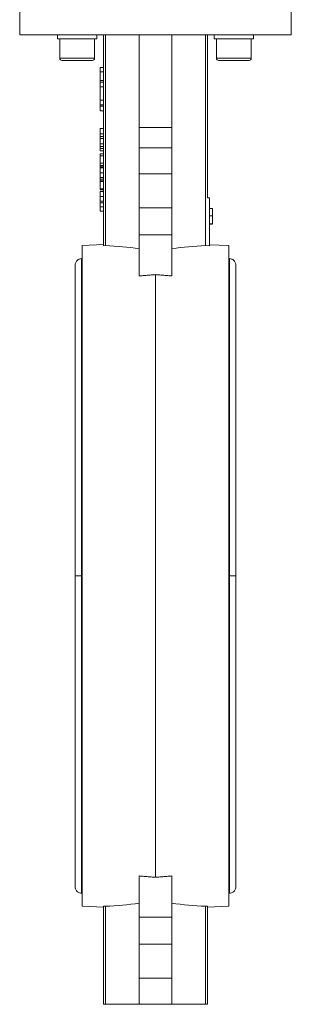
# Model space of a CAD drawing. Header units: millimetres. Extents: x 62 to 973, y -248 to 982.
# Tile 5 of 6: x 711 to 836, y 289 to 742. Entities that reach past the tile are written whole.
import ezdxf

# ---------------------------------------------------------------- set-up
doc = ezdxf.new("R2010")
doc.units = ezdxf.units.MM

msp = doc.modelspace()

# ---------------------------------------------------------------- linework, layer by layer
at = {"color": 7, "linetype": 'Continuous', "lineweight": 15}
for p, q in [((711.25, 750.82), (711.25, 734.82)), ((836.25, 734.82), (836.25, 750.82)), ((711.25, 734.82), (836.25, 734.82)), ((728.64, 734.82), (728.64, 733.02)), ((746.73, 734.82), (746.73, 733.02)), ((749.75, 734.82), (749.75, 637.74)), ((750.75, 637.78), (750.75, 734.82)), ((766.25, 734.82), (766.25, 692.17)), ((781.25, 734.82), (781.25, 692.17)), ((796.75, 637.78), (796.75, 734.82)), ((797.75, 659.82), (797.75, 734.82)), ((800.76, 734.82), (800.76, 733.02)), ((818.85, 734.82), (818.85, 733.02)), ((746.73, 733.02), (728.64, 733.02)), ((729.69, 733.02), (729.69, 724.02)), ((745.69, 724.02), (745.69, 733.02)), ((818.85, 733.02), (800.76, 733.02)), ((801.81, 733.02), (801.81, 724.02)), ((817.81, 724.02), (817.81, 733.02)), ((744.69, 723.02), (730.69, 723.02)), ((802.87, 723.02), (802.81, 723.02)), ((816.81, 723.02), (802.87, 723.02)), ((748.25, 717.82), (748.25, 719.82)), ((749.75, 719.82), (748.25, 719.82)), ((749.75, 717.82), (748.25, 717.82)), ((748.25, 713.73), (748.25, 717.82)), ((749.75, 713.73), (748.25, 713.73)), ((748.25, 713.01), (748.25, 713.73)), ((749.75, 713.01), (748.25, 713.01)), ((748.25, 710.85), (748.25, 713.01)), ((749.75, 710.85), (748.25, 710.85)), ((748.25, 704.79), (748.25, 710.85)), ((748.25, 704.79), (749.75, 704.79)), ((748.25, 702.62), (748.25, 704.79)), ((749.75, 702.62), (748.25, 702.62)), ((748.25, 701.9), (748.25, 702.62)), ((749.75, 701.9), (748.25, 701.9)), ((748.25, 699.82), (748.25, 701.9)), ((749.75, 699.82), (748.25, 699.82)), ((748.25, 691.66), (749.75, 691.66)), ((748.25, 691.66), (748.25, 689.27)), ((748.25, 689.27), (749.75, 689.27)), ((781.25, 692.17), (766.25, 692.17)), ((766.25, 692.17), (766.25, 682.82)), ((781.25, 692.17), (781.25, 682.82)), ((748.25, 688.03), (749.75, 688.03)), ((748.25, 687.09), (749.75, 687.09)), ((748.25, 687.09), (748.25, 684.69)), ((748.25, 684.69), (749.75, 684.69)), ((748.25, 683.46), (749.75, 683.46)), ((748.25, 682.44), (749.75, 682.44)), ((749.75, 681.34), (748.25, 681.34)), ((748.25, 680.09), (749.75, 680.09)), ((748.25, 680.09), (748.25, 679.04)), ((766.25, 682.82), (781.25, 682.82)), ((766.25, 682.82), (766.25, 670.82)), ((781.25, 682.82), (781.25, 670.82)), ((748.25, 679.04), (749.75, 679.04)), ((748.25, 679.04), (748.25, 675.69)), ((748.25, 675.69), (749.75, 675.69)), ((748.25, 675.69), (748.25, 674.7)), ((748.25, 674.7), (749.75, 674.7)), ((748.25, 674.7), (748.25, 674.02)), ((748.25, 674.02), (749.75, 674.02)), ((749.75, 673.63), (748.25, 673.63)), ((748.25, 673.54), (749.75, 673.54)), ((748.25, 673.47), (748.25, 672.98)), ((748.25, 671.29), (749.75, 671.29)), ((766.25, 670.82), (766.25, 655.2)), ((766.25, 670.82), (781.25, 670.82)), ((781.25, 670.82), (781.25, 655.2)), ((748.25, 669.14), (749.75, 669.14)), ((748.25, 669.05), (749.75, 669.05)), ((748.25, 669.05), (748.25, 668.06)), ((748.25, 668.06), (749.75, 668.06)), ((748.25, 668.06), (748.25, 667.97)), ((748.25, 667.97), (749.75, 667.97)), ((748.25, 667.97), (748.25, 667.25)), ((748.25, 667.25), (749.75, 667.25)), ((748.25, 667.25), (748.25, 663.93)), ((748.25, 663.93), (749.75, 663.93)), ((748.25, 663.57), (749.75, 663.57)), ((748.25, 662.86), (749.75, 662.86)), ((748.25, 662.68), (749.75, 662.68)), ((748.25, 660.43), (749.75, 660.43)), ((748.25, 658.19), (749.75, 658.19)), ((749.75, 657.52), (748.25, 657.52)), ((798.55, 659.82), (797.75, 659.82)), ((798.55, 659.82), (798.55, 637.7)), ((748.25, 655.72), (749.75, 655.72)), ((748.25, 653.7), (749.75, 653.7)), ((748.25, 653.61), (749.75, 653.61)), ((766.25, 655.2), (781.25, 655.2)), ((766.25, 655.2), (766.25, 642.81)), ((781.25, 655.2), (781.25, 642.81)), ((800.05, 654.82), (798.55, 654.82)), ((800.05, 651.58), (800.05, 654.82)), ((800.05, 651.58), (798.55, 651.58)), ((800.05, 647.82), (800.05, 651.58)), ((800.05, 647.82), (798.55, 647.82)), ((800.05, 647.73), (798.55, 647.73)), ((781.25, 642.81), (766.25, 642.81)), ((766.25, 642.81), (766.25, 623.86)), ((781.25, 642.81), (781.25, 623.86)), ((749.75, 638.25), (740, 637.82)), ((740, 333.82), (740, 637.82)), ((749.75, 637.74), (750.75, 637.78)), ((798.55, 637.7), (796.75, 637.78)), ((807.5, 637.82), (798.55, 638.22)), ((807.5, 637.82), (807.5, 485.82)), ((740, 631.82), (739.75, 631.82)), ((807.75, 631.82), (807.5, 631.82)), ((773.75, 347.17), (773.75, 624.46)), ((807.5, 485.82), (807.5, 333.82)), ((766.25, 347.77), (766.25, 328.83)), ((781.25, 328.83), (781.25, 347.77)), ((739.75, 339.82), (740, 339.82)), ((807.5, 339.82), (807.75, 339.82)), ((740, 333.82), (749.75, 333.38)), ((750.75, 333.85), (749.75, 333.9)), ((749.75, 288.82), (749.75, 333.9)), ((750.75, 333.85), (750.75, 288.82)), ((797.75, 333.9), (796.75, 333.85)), ((796.75, 288.82), (796.75, 333.85)), ((797.75, 333.9), (797.75, 288.82)), ((797.75, 333.38), (807.5, 333.82)), ((766.25, 328.83), (781.25, 328.83)), ((766.25, 328.83), (766.25, 316.44)), ((781.25, 328.83), (781.25, 316.44)), ((781.25, 316.44), (766.25, 316.44)), ((766.25, 316.44), (766.25, 300.82)), ((781.25, 316.44), (781.25, 300.82)), ((781.25, 300.82), (766.25, 300.82)), ((766.25, 300.82), (766.25, 288.82)), ((781.25, 300.82), (781.25, 288.82)), ((749.75, 288.82), (750.75, 288.82)), ((750.75, 288.82), (766.25, 288.82)), ((766.25, 288.82), (781.25, 288.82)), ((778.51, 288.72), (778.51, 288.82)), ((778.84, 288.72), (778.84, 288.82)), ((778.84, 288.72), (778.87, 288.72)), ((778.87, 288.72), (778.87, 288.82)), ((778.87, 288.72), (782, 288.72)), ((781.25, 288.82), (796.75, 288.82)), ((782, 288.72), (782, 288.82)), ((782, 288.72), (782.05, 288.72)), ((782.05, 288.72), (782.05, 288.82)), ((782.05, 288.72), (782.39, 288.72)), ((782.39, 288.72), (782.39, 288.82)), ((796.75, 288.82), (797.75, 288.82))]:
    msp.add_line(p, q, dxfattribs=at)
at = {"color": 8, "linetype": 'Continuous', "lineweight": 15}
for p, q in [((729.69, 724.02), (745.69, 724.02)), ((801.81, 724.02), (817.81, 724.02)), ((739.75, 485.82), (739.75, 631.82)), ((807.75, 631.82), (807.75, 485.82)), ((739.75, 339.82), (739.75, 485.82)), ((807.75, 485.82), (807.75, 339.82))]:
    msp.add_line(p, q, dxfattribs=at)
at = {"color": 7, "linetype": 'Continuous', "lineweight": 15}
for centre, start, end in [((730.69, 724.02), 180, 270), ((744.69, 724.02), 270, 0), ((802.81, 724.02), 180, 270), ((816.81, 724.02), 270, 0)]:
    msp.add_arc(centre, 1, start, end, dxfattribs=at)
for centre, start_param, end_param in [((745.02, 485.82), 1.430844, 1.533115), ((802.49, 485.82), 1.608477, 1.710749), ((745.02, 485.82), 4.75007, 4.852342), ((802.49, 485.82), 4.572436, 4.674708)]:
    msp.add_ellipse(centre, major_axis=(152.22, 0), ratio=0.999012, start_param=start_param, end_param=end_param, dxfattribs=at)
for points, knots in [([(748.25, 689.27), (748.25, 689.2), (748.25, 689.08), (748.25, 688.89), (748.25, 688.72), (748.25, 688.56), (748.25, 688.41), (748.25, 688.27), (748.25, 688.15), (748.25, 688.07), (748.25, 688.03)], [0, 0, 0, 0, 0.157891, 0.306795, 0.445675, 0.574557, 0.694631, 0.805977, 0.907764, 1, 1, 1, 1]), ([(748.25, 688.03), (748.25, 687.94), (748.25, 687.75), (748.25, 687.48), (748.25, 687.23), (748.25, 687.09), (748.25, 687.02)], [0, 0, 0, 0, 0.261213, 0.512048, 0.757793, 1, 1, 1, 1]), ([(748.25, 684.69), (748.25, 684.63), (748.25, 684.5), (748.25, 684.32), (748.25, 684.14), (748.25, 683.98), (748.25, 683.83), (748.25, 683.7), (748.25, 683.57), (748.25, 683.49), (748.25, 683.46)], [0, 0, 0, 0, 0.157891, 0.306795, 0.445675, 0.574557, 0.694631, 0.805977, 0.907764, 1, 1, 1, 1]), ([(748.25, 683.46), (748.25, 683.36), (748.25, 683.17), (748.25, 682.9), (748.25, 682.66), (748.25, 682.51), (748.25, 682.44)], [0, 0, 0, 0, 0.261213, 0.512048, 0.757793, 1, 1, 1, 1]), ([(748.25, 682.44), (748.25, 682.39), (748.25, 682.3), (748.25, 682.18), (748.25, 682.06), (748.25, 681.95), (748.25, 681.86), (748.25, 681.77), (748.25, 681.69), (748.25, 681.61), (748.25, 681.55), (748.25, 681.49), (748.25, 681.45), (748.25, 681.41), (748.25, 681.38), (748.25, 681.36), (748.25, 681.35), (748.25, 681.34), (748.25, 681.34)], [0, 0, 0, 0, 0.056809, 0.113874, 0.170522, 0.227532, 0.285334, 0.343678, 0.403164, 0.464002, 0.525827, 0.589097, 0.653293, 0.719115, 0.786763, 0.855798, 0.926841, 1, 1, 1, 1]), ([(748.25, 674.02), (748.25, 673.93), (748.25, 673.82), (748.25, 673.7), (748.25, 673.68)], [0, 0, 0, 0, 0.777514, 1, 1, 1, 1]), ([(748.25, 673.54), (748.25, 673.53), (748.25, 673.51), (748.25, 673.46), (748.25, 673.4), (748.25, 673.33), (748.25, 673.23), (748.25, 673.13), (748.25, 673), (748.25, 672.86), (748.25, 672.71), (748.25, 672.54), (748.25, 672.37), (748.25, 672.18), (748.25, 671.97), (748.25, 671.76), (748.25, 671.53), (748.25, 671.37), (748.25, 671.29)], [0, 0, 0, 0, 0.070681, 0.137505, 0.20149, 0.262892, 0.322578, 0.381001, 0.43822, 0.495795, 0.553466, 0.611689, 0.670615, 0.731564, 0.794165, 0.859433, 0.928201, 1, 1, 1, 1]), ([(748.25, 671.29), (748.25, 671.21), (748.25, 671.05), (748.25, 670.82), (748.25, 670.61), (748.25, 670.4), (748.25, 670.21), (748.25, 670.03), (748.25, 669.87), (748.25, 669.72), (748.25, 669.58), (748.25, 669.46), (748.25, 669.36), (748.25, 669.28), (748.25, 669.22), (748.25, 669.17), (748.25, 669.14), (748.25, 669.14), (748.25, 669.14)], [0, 0, 0, 0, 0.074698, 0.145512, 0.213299, 0.278562, 0.342029, 0.404194, 0.465355, 0.526857, 0.587597, 0.646638, 0.704592, 0.761717, 0.819452, 0.878063, 0.937807, 1, 1, 1, 1]), ([(748.25, 663.79), (748.25, 663.72), (748.25, 663.59), (748.25, 663.58), (748.25, 663.57)], [0, 0, 0, 0, 0.479492, 1, 1, 1, 1]), ([(748.25, 662.68), (748.25, 662.68), (748.25, 662.67), (748.25, 662.66), (748.25, 662.64), (748.25, 662.62), (748.25, 662.58), (748.25, 662.54), (748.25, 662.49), (748.25, 662.43), (748.25, 662.36), (748.25, 662.29), (748.25, 662.2), (748.25, 662.12), (748.25, 662.02), (748.25, 661.92), (748.25, 661.8), (748.25, 661.68), (748.25, 661.55), (748.25, 661.42), (748.25, 661.27), (748.25, 661.12), (748.25, 660.96), (748.25, 660.79), (748.25, 660.61), (748.25, 660.49), (748.25, 660.43)], [0, 0, 0, 0, 0.063113, 0.123612, 0.18097, 0.235256, 0.287095, 0.336024, 0.382374, 0.426325, 0.468201, 0.508239, 0.546617, 0.583488, 0.619002, 0.65359, 0.687163, 0.720428, 0.753235, 0.786265, 0.819508, 0.853548, 0.888311, 0.923997, 0.961351, 1, 1, 1, 1]), ([(748.25, 660.43), (748.25, 660.34), (748.25, 660.17), (748.25, 659.91), (748.25, 659.67), (748.25, 659.44), (748.25, 659.23), (748.25, 659.04), (748.25, 658.88), (748.25, 658.74), (748.25, 658.62), (748.25, 658.52), (748.25, 658.42), (748.25, 658.35), (748.25, 658.3), (748.25, 658.27), (748.25, 658.25), (748.25, 658.23), (748.25, 658.21), (748.25, 658.2), (748.25, 658.19), (748.25, 658.19), (748.25, 658.19)], [0, 0, 0, 0, 0.056725, 0.111439, 0.164371, 0.21644, 0.267394, 0.317343, 0.367257, 0.418163, 0.471358, 0.52792, 0.588017, 0.652172, 0.686383, 0.72325, 0.762597, 0.804726, 0.849443, 0.896709, 0.946889, 1, 1, 1, 1]), ([(748.25, 658.28), (748.25, 658.28), (748.25, 658.28), (748.25, 658.27), (748.25, 658.25), (748.25, 658.23), (748.25, 658.21), (748.25, 658.17), (748.25, 658.13), (748.25, 658.09), (748.25, 658.04), (748.25, 657.98), (748.25, 657.92), (748.25, 657.85), (748.25, 657.78), (748.25, 657.7), (748.25, 657.61), (748.25, 657.55), (748.25, 657.52)], [0, 0, 0, 0, 0.080028, 0.157825, 0.232559, 0.30472, 0.374369, 0.44157, 0.506039, 0.568678, 0.628697, 0.687073, 0.743221, 0.797558, 0.850225, 0.90138, 0.95107, 1, 1, 1, 1]), ([(748.25, 657.52), (748.25, 657.46), (748.25, 657.35), (748.25, 657.16), (748.25, 656.95), (748.25, 656.74), (748.25, 656.5), (748.25, 656.26), (748.25, 655.99), (748.25, 655.81), (748.25, 655.72)], [0, 0, 0, 0, 0.125625, 0.247619, 0.368528, 0.488104, 0.609878, 0.735382, 0.864448, 1, 1, 1, 1]), ([(748.25, 655.72), (748.25, 655.65), (748.25, 655.52), (748.25, 655.32), (748.25, 655.14), (748.25, 654.96), (748.25, 654.79), (748.25, 654.63), (748.25, 654.48), (748.25, 654.34), (748.25, 654.22), (748.25, 654.1), (748.25, 654), (748.25, 653.91), (748.25, 653.84), (748.25, 653.78), (748.25, 653.73), (748.25, 653.71), (748.25, 653.7)], [0, 0, 0, 0, 0.068499, 0.134572, 0.198208, 0.259784, 0.319951, 0.379508, 0.438814, 0.498497, 0.558182, 0.617438, 0.677522, 0.737959, 0.80033, 0.86409, 0.930622, 1, 1, 1, 1]), ([(739.75, 631.82), (739.4, 631.78), (738.85, 631.73), (738.15, 631.38), (737.62, 630.97), (737.17, 630.41), (736.86, 629.73), (736.72, 628.98), (736.78, 628.48), (736.81, 628.24)], [0, 0, 0, 0, 0.195428, 0.311032, 0.437709, 0.573561, 0.715401, 0.859047, 1, 1, 1, 1]), ([(810.69, 628.24), (810.72, 628.48), (810.79, 628.98), (810.64, 629.73), (810.33, 630.41), (809.88, 630.97), (809.35, 631.38), (808.65, 631.73), (808.1, 631.78), (807.75, 631.82)], [0, 0, 0, 0, 0.140953, 0.284599, 0.426439, 0.562291, 0.688968, 0.804572, 1, 1, 1, 1]), ([(736.8, 628.19), (736.8, 628.17), (736.78, 628.11), (736.77, 627.24), (736.76, 625.89), (736.76, 624.17), (736.75, 622.1), (736.75, 619.74), (736.75, 617.19), (736.75, 614.67), (736.75, 611.27), (736.75, 606.53), (736.75, 600), (736.75, 592.64), (736.75, 584.56), (736.75, 575.84), (736.75, 566.54), (736.75, 556.78), (736.75, 548.91), (736.75, 543.28), (736.75, 540), (736.75, 536.75), (736.75, 533.48), (736.75, 529.91), (736.75, 525.38), (736.75, 519.56), (736.75, 512.38), (736.75, 504.23), (736.75, 495.26), (736.75, 489.03), (736.75, 485.82)], [0, 0, 0, 0, 0.0376063, 0.0800397, 0.1191778, 0.1549879, 0.1874672, 0.2234126, 0.2542584, 0.2802392, 0.3050042, 0.3554734, 0.4069842, 0.4591293, 0.5113444, 0.5633715, 0.6153703, 0.667312, 0.7182587, 0.7346026, 0.7506129, 0.7662945, 0.7816524, 0.7975272, 0.8170995, 0.845509, 0.8787217, 0.9160499, 0.9567396, 1, 1, 1, 1]), ([(810.75, 485.82), (810.75, 488.45), (810.75, 493.53), (810.75, 500.81), (810.75, 507.39), (810.75, 513.14), (810.75, 518.03), (810.75, 524.09), (810.75, 531.62), (810.75, 541.21), (810.75, 551.05), (810.75, 560.94), (810.75, 570.38), (810.75, 578.69), (810.75, 585.94), (810.75, 592.12), (810.75, 597.69), (810.75, 602.62), (810.75, 606.4), (810.75, 609.39), (810.75, 611.92), (810.75, 614.61), (810.75, 617.37), (810.75, 620.11), (810.74, 622.7), (810.74, 625), (810.73, 626.82), (810.71, 628.03), (810.7, 628.14), (810.7, 628.19)], [0, 0, 0, 0, 0.035398, 0.068306, 0.098177, 0.124502, 0.14682, 0.165357, 0.208419, 0.252396, 0.303096, 0.353973, 0.404806, 0.45584, 0.496696, 0.537081, 0.575797, 0.612559, 0.647449, 0.667332, 0.690604, 0.71734, 0.747616, 0.781497, 0.819034, 0.860257, 0.905161, 0.953698, 1, 1, 1, 1]), ([(766.25, 623.86), (766.85, 623.91), (768.06, 624.01), (769.91, 624.16), (771.81, 624.31), (773.1, 624.41), (773.75, 624.46)], [0, 0, 0, 0, 0.238959, 0.485277, 0.738956, 1, 1, 1, 1]), ([(773.75, 624.46), (774.4, 624.41), (775.69, 624.31), (777.59, 624.16), (779.44, 624.01), (780.65, 623.91), (781.25, 623.86)], [0, 0, 0, 0, 0.2610438, 0.5147232, 0.761041, 1, 1, 1, 1]), ([(736.75, 485.82), (736.75, 483.18), (736.75, 478.1), (736.75, 470.82), (736.75, 464.25), (736.75, 458.49), (736.75, 453.61), (736.75, 447.55), (736.75, 440.02), (736.75, 430.42), (736.75, 420.59), (736.75, 410.7), (736.75, 401.26), (736.75, 392.94), (736.75, 385.69), (736.75, 379.52), (736.75, 373.94), (736.75, 369.02), (736.75, 365.24), (736.75, 362.24), (736.75, 359.72), (736.75, 357.03), (736.75, 354.26), (736.76, 351.52), (736.76, 348.94), (736.77, 346.64), (736.78, 344.81), (736.79, 343.6), (736.8, 343.49), (736.81, 343.44)], [0, 0, 0, 0, 0.035398, 0.0683057, 0.0981774, 0.1245022, 0.1468202, 0.1653573, 0.2084191, 0.2523962, 0.3030959, 0.3539733, 0.4048065, 0.4558399, 0.496696, 0.5370807, 0.5757967, 0.612559, 0.6474488, 0.6673317, 0.6906036, 0.7173403, 0.7476159, 0.7814967, 0.8190343, 0.8602571, 0.9051608, 0.9536976, 1, 1, 1, 1]), ([(810.7, 343.44), (810.7, 343.47), (810.72, 343.52), (810.73, 344.4), (810.74, 345.75), (810.75, 347.46), (810.75, 349.53), (810.75, 351.89), (810.75, 354.45), (810.75, 356.97), (810.75, 360.37), (810.75, 365.11), (810.75, 371.64), (810.75, 378.99), (810.75, 387.07), (810.75, 395.8), (810.75, 405.1), (810.75, 414.86), (810.75, 422.72), (810.75, 428.35), (810.75, 431.64), (810.75, 434.88), (810.75, 438.15), (810.75, 441.72), (810.75, 446.25), (810.75, 452.07), (810.75, 459.25), (810.75, 467.41), (810.75, 476.37), (810.75, 482.61), (810.75, 485.82)], [0, 0, 0, 0, 0.037606, 0.08004, 0.119178, 0.154988, 0.187467, 0.223413, 0.254258, 0.280239, 0.305004, 0.355473, 0.406984, 0.459129, 0.511344, 0.563372, 0.61537, 0.667312, 0.718259, 0.734603, 0.750613, 0.766294, 0.781652, 0.797527, 0.8171, 0.845509, 0.878722, 0.91605, 0.95674, 1, 1, 1, 1]), ([(773.75, 347.17), (773.1, 347.22), (771.81, 347.32), (769.91, 347.47), (768.06, 347.62), (766.85, 347.72), (766.25, 347.77)], [0, 0, 0, 0, 0.2610438, 0.5147232, 0.761041, 1, 1, 1, 1]), ([(781.25, 347.77), (780.65, 347.72), (779.44, 347.62), (777.59, 347.47), (775.69, 347.32), (774.4, 347.22), (773.75, 347.17)], [0, 0, 0, 0, 0.238959, 0.4852768, 0.7389562, 1, 1, 1, 1]), ([(736.81, 343.4), (736.78, 343.15), (736.72, 342.65), (736.86, 341.9), (737.17, 341.22), (737.62, 340.66), (738.15, 340.25), (738.85, 339.91), (739.4, 339.85), (739.75, 339.82)], [0, 0, 0, 0, 0.140953, 0.284599, 0.426439, 0.562291, 0.688968, 0.804572, 1, 1, 1, 1]), ([(807.75, 339.82), (808.1, 339.85), (808.65, 339.91), (809.35, 340.25), (809.88, 340.66), (810.33, 341.22), (810.64, 341.9), (810.79, 342.65), (810.72, 343.15), (810.69, 343.4)], [0, 0, 0, 0, 0.195428, 0.311032, 0.437709, 0.573561, 0.715401, 0.859047, 1, 1, 1, 1])]:
    msp.add_open_spline(points, degree=3, knots=knots, dxfattribs=at)
at = {"color": 8, "linetype": 'Continuous', "lineweight": 15}
for points in [[(739.75, 485.82), (739.51, 485.82), (738.99, 485.82), (738.13, 485.82), (737.28, 485.82), (736.76, 485.82), (736.81, 485.82), (736.82, 485.82)], [(807.75, 485.82), (807.99, 485.82), (808.51, 485.82), (809.38, 485.82), (810.22, 485.82), (810.74, 485.82), (810.69, 485.82), (810.68, 485.82)]]:
    msp.add_open_spline(points, degree=3, knots=[0, 0, 0, 0, 0.1522826, 0.3312615, 0.5870287, 0.8674697, 1, 1, 1, 1], dxfattribs=at)

doc.saveas('drawing.dxf')
